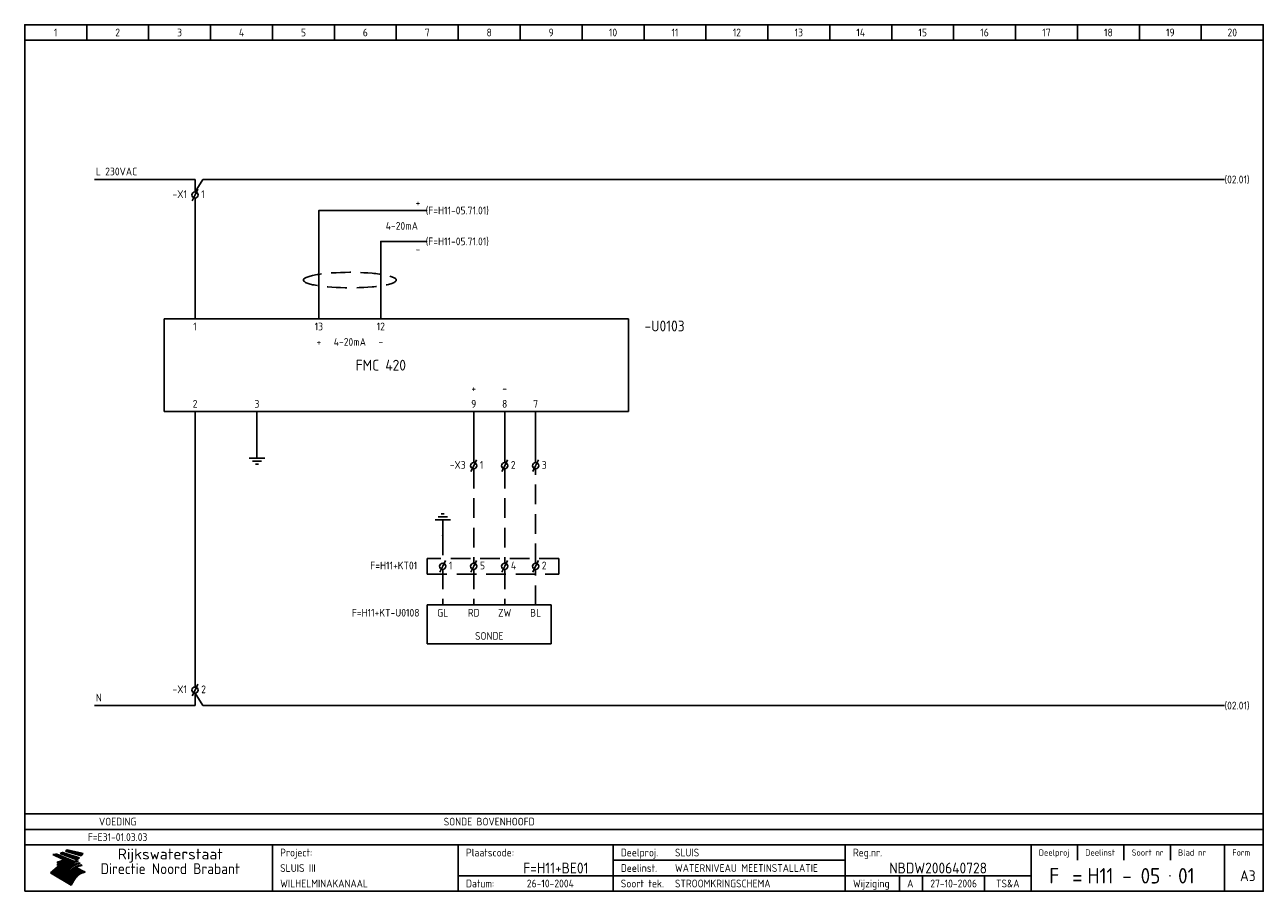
# Model space of a CAD drawing. Extents: x 10 to 410, y 10 to 290.
import ezdxf
from ezdxf.enums import TextEntityAlignment as Align

# ---------------------------------------------------------------- set-up
doc = ezdxf.new("R2010")
doc.units = 0
doc.header["$MEASUREMENT"] = 0
doc.linetypes.add('HIDDEN', pattern=[9.525, 6.35, -3.175])
doc.layers.get('0').update_dxf_attribs({"linetype": 'CONTINUOUS'})
for name, color, linetype in [('0-25', 7, 'CONTINUOUS'), ('0-35', 2, 'CONTINUOUS'), ('0-50', 3, 'CONTINUOUS'), ('B-25', 7, 'CONTINUOUS'), ('B-35', 2, 'CONTINUOUS'), ('S-25', 7, 'CONTINUOUS')]:
    doc.layers.add(name, color=color, linetype=linetype)
doc.styles.add('ISO', font='iso.shx')
doc.styles.get("Standard").update_dxf_attribs({"font": 'iso.shx'})

# ---------------------------------------------------------------- blocks, each defined once
blk = doc.blocks.new('0033')
at = {"layer": 'S-25'}
for p in [(-0.94, -1.88), (0.94, 1.88)]:
    blk.add_line(p, (0, 0), dxfattribs=at)
blk.add_circle((0, 0), 1, dxfattribs=at)
at = {"layer": 'B-25'}
blk.add_attdef('KT', text='', height=2.5, dxfattribs=at).set_placement((-2, -1), align=Align.RIGHT)
blk.add_attdef('KN1', (2, -1.01), '', height=2.5, dxfattribs=at)
blk = doc.blocks.new('KADERA3')
at = {"layer": '0-25'}
for p, q in [((30, 285), (30, 290)), ((50, 285), (50, 290)), ((70, 285), (70, 290)), ((90, 285), (90, 290)), ((110, 285), (110, 290)), ((130, 285), (130, 290)), ((150, 285), (150, 290)), ((170, 285), (170, 290)), ((190, 285), (190, 290)), ((210, 285), (210, 290)), ((230, 285), (230, 290)), ((250, 285), (250, 290)), ((270, 285), (270, 290)), ((290, 285), (290, 290)), ((310, 285), (310, 290)), ((330, 285), (330, 290)), ((350, 285), (350, 290)), ((370, 285), (370, 290)), ((390, 285), (390, 290)), ((10, 285), (410, 285)), ((410, 35), (10, 35)), ((410, 30), (10, 30)), ((350, 25), (350, 20)), ((365, 25), (365, 20)), ((380, 25), (380, 20)), ((200, 20), (275, 20)), ((150, 15), (335, 15)), ((292.5, 15), (292.5, 10)), ((300, 15), (300, 10)), ((320, 15), (320, 10))]:
    blk.add_line(p, q, dxfattribs=at)
at = {"layer": '0-25', "color": 7}
for p, q in [((19.1, 21.89), (25.12, 19)), ((19.1, 21.89), (25.12, 19)), ((19.17, 21.86), (20.7, 21.86)), ((19.29, 21.8), (20.83, 21.8)), ((19.4, 21.75), (20.96, 21.75)), ((19.52, 21.69), (21.09, 21.69)), ((19.64, 21.63), (21.22, 21.63)), ((19.74, 21.92), (20.56, 21.92)), ((19.75, 21.58), (21.36, 21.58)), ((19.87, 21.52), (21.49, 21.52)), ((19.99, 21.47), (21.62, 21.47)), ((20.11, 21.41), (21.75, 21.41)), ((20.22, 21.35), (21.88, 21.35)), ((20.25, 21.97), (20.43, 21.97)), ((20.34, 21.3), (22.02, 21.3)), ((20.38, 21.99), (26.02, 19.59)), ((20.38, 21.99), (26.02, 19.59)), ((20.46, 21.24), (22.15, 21.24)), ((20.57, 21.18), (22.28, 21.18)), ((20.69, 21.13), (22.41, 21.13)), ((20.81, 21.07), (22.55, 21.07)), ((20.92, 21.02), (22.68, 21.02)), ((21.04, 20.96), (22.81, 20.96)), ((21.16, 20.9), (22.94, 20.9)), ((21.27, 20.85), (23.07, 20.85)), ((21.39, 20.79), (23.21, 20.79)), ((21.47, 22.25), (26.83, 20.19)), ((21.47, 22.25), (26.83, 20.19)), ((21.49, 22.25), (23.07, 22.25)), ((21.51, 20.73), (23.34, 20.73)), ((21.6, 22.2), (23.25, 22.2)), ((21.63, 20.68), (23.47, 20.68)), ((21.65, 22.31), (22.89, 22.31)), ((21.74, 20.62), (23.6, 20.62)), ((21.75, 22.14), (23.42, 22.14)), ((21.8, 22.37), (22.71, 22.37)), ((21.86, 20.57), (23.73, 20.57)), ((21.9, 22.08), (23.6, 22.08)), ((21.94, 22.42), (22.53, 22.42)), ((21.98, 20.51), (23.87, 20.51)), ((22.04, 22.03), (23.78, 22.03)), ((22.06, 22.48), (22.36, 22.48)), ((22.09, 20.45), (24, 20.45)), ((22.18, 22.53), (27.65, 20.8)), ((22.18, 22.53), (27.65, 20.8)), ((22.19, 21.97), (23.96, 21.97)), ((22.21, 20.4), (24.13, 20.4)), ((22.33, 20.34), (24.26, 20.34)), ((22.34, 21.92), (24.13, 21.92)), ((22.37, 20), (23.08, 20)), ((22.44, 20.28), (24.4, 20.28)), ((22.48, 21.86), (24.31, 21.86)), ((22.49, 20.06), (23.04, 20.06)), ((22.56, 20.23), (24.53, 20.23)), ((22.61, 20.12), (22.93, 20.12)), ((22.63, 21.8), (24.49, 21.8)), ((22.68, 20.17), (24.66, 20.17)), ((22.71, 20.17), (22.82, 20.17)), ((23.11, 20.02), (22.77, 20.2)), ((23.11, 20.02), (22.77, 20.2)), ((22.78, 21.75), (24.67, 21.75)), ((22.79, 20.12), (24.79, 20.12)), ((22.91, 20.06), (24.92, 20.06)), ((22.92, 21.69), (24.85, 21.69)), ((23.03, 20), (25.06, 20)), ((23.07, 21.63), (25.02, 21.63)), ((23.14, 22.99), (28.22, 21.46)), ((23.14, 22.99), (28.22, 21.46)), ((23.15, 22.98), (25.33, 22.98)), ((23.22, 21.58), (25.2, 21.58)), ((23.23, 23.04), (25.09, 23.04)), ((23.32, 23.1), (24.84, 23.1)), ((23.34, 22.93), (25.57, 22.93)), ((23.36, 21.52), (25.38, 21.52)), ((23.4, 23.15), (24.6, 23.15)), ((23.49, 23.21), (24.36, 23.21)), ((23.51, 21.47), (25.56, 21.47)), ((23.52, 22.87), (25.81, 22.87)), ((23.57, 23.27), (24.12, 23.27)), ((23.64, 23.32), (23.87, 23.32)), ((23.66, 21.41), (25.74, 21.41)), ((23.7, 23.36), (28.82, 22.17)), ((23.7, 23.36), (28.82, 22.17)), ((23.71, 22.82), (26.06, 22.82)), ((23.8, 21.35), (25.91, 21.35)), ((23.9, 22.76), (26.3, 22.76)), ((23.95, 21.3), (26.09, 21.3)), ((24.09, 22.7), (26.54, 22.7)), ((24.09, 21.24), (26.27, 21.24)), ((24.24, 21.18), (26.45, 21.18)), ((24.27, 22.65), (26.78, 22.65)), ((24.39, 21.13), (26.62, 21.13)), ((24.46, 22.59), (27.03, 22.59)), ((24.53, 21.07), (26.8, 21.07)), ((24.65, 22.53), (27.27, 22.53)), ((24.68, 21.02), (26.98, 21.02)), ((24.83, 20.96), (27.16, 20.96)), ((24.84, 22.48), (27.51, 22.48)), ((24.97, 20.9), (27.34, 20.9)), ((25.02, 22.42), (27.75, 22.42)), ((25.12, 20.85), (27.51, 20.85)), ((25.21, 22.37), (28, 22.37)), ((25.27, 20.79), (27.63, 20.79)), ((25.4, 22.31), (28.24, 22.31)), ((25.41, 20.73), (27.57, 20.73)), ((25.56, 20.68), (27.51, 20.68)), ((25.58, 22.25), (28.48, 22.25)), ((25.71, 20.62), (27.44, 20.62)), ((25.77, 22.2), (28.72, 22.2)), ((25.85, 20.57), (27.37, 20.57)), ((25.96, 22.14), (28.79, 22.14)), ((26, 20.51), (27.29, 20.51)), ((26.15, 22.08), (28.75, 22.08)), ((26.15, 20.45), (27.22, 20.45)), ((26.29, 20.4), (27.14, 20.4)), ((26.33, 22.03), (28.71, 22.03)), ((26.44, 20.34), (27.06, 20.34)), ((26.52, 21.97), (28.66, 21.97)), ((26.59, 20.28), (26.97, 20.28)), ((26.71, 21.92), (28.62, 21.92)), ((26.73, 20.23), (26.89, 20.23)), ((26.9, 21.86), (28.57, 21.86)), ((27.08, 21.8), (28.52, 21.8)), ((27.27, 21.75), (28.48, 21.75)), ((27.46, 21.69), (28.43, 21.69)), ((27.65, 21.63), (28.38, 21.63)), ((27.83, 21.58), (28.33, 21.58)), ((28.02, 21.52), (28.28, 21.52)), ((28.21, 21.47), (28.22, 21.47)), ((20.58, 17.88), (18.3, 16)), ((20.58, 17.88), (18.3, 16)), ((24.94, 11.97), (18.3, 16)), ((24.94, 11.97), (18.3, 16)), ((18.31, 16.01), (20.96, 16.01)), ((18.38, 16.07), (21.46, 16.07)), ((18.45, 16.12), (21.88, 16.12)), ((18.52, 16.18), (22.15, 16.18)), ((18.59, 16.23), (22.38, 16.23)), ((18.65, 16.29), (22.58, 16.29)), ((18.72, 16.35), (22.75, 16.35)), ((18.79, 16.4), (22.91, 16.4)), ((18.86, 16.46), (20.6, 16.46)), ((18.93, 16.52), (20.6, 16.52)), ((18.99, 16.57), (20.6, 16.57)), ((19.06, 16.63), (20.6, 16.63)), ((19.13, 16.68), (20.6, 16.68)), ((19.2, 16.74), (20.6, 16.74)), ((19.27, 16.8), (20.6, 16.8)), ((19.33, 16.85), (21.07, 16.85)), ((19.4, 16.91), (21.55, 16.91)), ((19.47, 16.97), (21.88, 16.97)), ((19.54, 17.02), (22.13, 17.02)), ((19.61, 17.08), (22.34, 17.08)), ((19.67, 17.13), (20.6, 17.13)), ((19.74, 17.19), (20.6, 17.19)), ((19.81, 17.25), (20.6, 17.25)), ((19.88, 17.3), (20.6, 17.3)), ((19.95, 17.36), (20.6, 17.36)), ((20.01, 17.42), (20.6, 17.42)), ((20.08, 17.47), (20.93, 17.47)), ((20.15, 17.53), (21.26, 17.53)), ((20.22, 17.58), (21.51, 17.58)), ((20.29, 17.64), (21.72, 17.64)), ((20.35, 17.7), (21.9, 17.7)), ((20.42, 17.75), (22.07, 17.75)), ((20.49, 17.81), (22.22, 17.81)), ((20.56, 17.87), (22.36, 17.87)), ((20.6, 19.11), (20.58, 19.51)), ((20.6, 19.11), (20.58, 19.51)), ((20.58, 19.5), (22.09, 19.5)), ((20.58, 19.44), (21.95, 19.44)), ((20.59, 19.38), (21.79, 19.38)), ((20.59, 19.33), (21.62, 19.33)), ((20.59, 19.27), (21.42, 19.27)), ((20.6, 19.22), (21.2, 19.22)), ((20.6, 19.16), (20.93, 19.16)), ((20.6, 19.11), (20.69, 19.12)), ((20.6, 19.11), (20.69, 19.12)), ((20.6, 18.79), (20.77, 18.81)), ((20.6, 18.79), (20.77, 18.81)), ((20.6, 18.29), (20.6, 18.79)), ((20.6, 18.29), (20.6, 18.79)), ((20.6, 18.77), (22.46, 18.77)), ((20.6, 18.71), (22.33, 18.71)), ((20.6, 18.65), (22.19, 18.65)), ((20.6, 18.6), (22.04, 18.6)), ((20.6, 18.54), (21.87, 18.54)), ((20.6, 18.48), (21.68, 18.48)), ((20.6, 18.43), (21.46, 18.43)), ((20.6, 18.37), (21.21, 18.37)), ((20.6, 18.32), (20.87, 18.32)), ((20.6, 18.29), (20.88, 18.32)), ((20.6, 18.29), (20.88, 18.32)), ((20.6, 17.88), (20.86, 17.91)), ((20.6, 17.88), (20.86, 17.91)), ((20.6, 17.43), (20.97, 17.48)), ((20.6, 17.43), (20.97, 17.48)), ((20.6, 17.43), (20.6, 17.09)), ((20.6, 17.43), (20.6, 17.09)), ((20.6, 17.09), (21.26, 17.16)), ((20.6, 17.09), (21.26, 17.16)), ((20.6, 16.8), (21.37, 16.89)), ((20.6, 16.8), (21.37, 16.89)), ((20.6, 16.8), (20.6, 16.45)), ((20.6, 16.8), (20.6, 16.45)), ((20.6, 16.45), (21.56, 16.56)), ((20.6, 16.45), (21.56, 16.56)), ((20.6, 15.97), (21.67, 16.09)), ((20.6, 15.97), (21.67, 16.09)), ((20.7, 16.46), (23.06, 16.46)), ((20.9, 19.55), (22.23, 19.55)), ((20.9, 18.82), (22.59, 18.82)), ((20.98, 17.92), (22.5, 17.92)), ((21.02, 17.13), (22.53, 17.13)), ((21.19, 19.61), (22.35, 19.61)), ((21.2, 16.52), (23.2, 16.52)), ((21.32, 18.88), (22.71, 18.88)), ((21.32, 17.98), (22.62, 17.98)), ((21.42, 19.67), (22.47, 19.67)), ((21.47, 17.19), (22.7, 17.19)), ((21.59, 18.03), (22.74, 18.03)), ((21.61, 18.93), (22.82, 18.93)), ((21.62, 19.72), (22.59, 19.72)), ((21.72, 16.57), (23.32, 16.57)), ((21.77, 17.25), (22.85, 17.25)), ((21.8, 19.78), (22.69, 19.78)), ((21.8, 18.09), (22.85, 18.09)), ((21.84, 18.99), (22.92, 18.99)), ((21.96, 19.83), (22.79, 19.83)), ((21.99, 18.15), (22.95, 18.15)), ((22.01, 17.3), (22.99, 17.3)), ((22.03, 19.05), (23.03, 19.05)), ((22.1, 16.63), (23.44, 16.63)), ((22.11, 19.89), (22.89, 19.89)), ((22.16, 18.2), (23.05, 18.2)), ((22.21, 19.1), (23.12, 19.1)), ((22.21, 17.36), (23.12, 17.36)), ((22.24, 19.95), (22.99, 19.95)), ((22.31, 18.26), (23.15, 18.26)), ((22.36, 19.16), (23.22, 19.16)), ((22.38, 16.68), (23.56, 16.68)), ((22.39, 17.42), (23.24, 17.42)), ((22.45, 18.32), (23.24, 18.32)), ((22.51, 19.22), (23.3, 19.22)), ((22.56, 17.47), (23.36, 17.47)), ((22.59, 18.37), (23.33, 18.37)), ((22.6, 16.74), (23.66, 16.74)), ((22.64, 19.27), (23.39, 19.27)), ((22.71, 18.43), (23.42, 18.43)), ((22.71, 17.53), (23.47, 17.53)), ((22.77, 19.33), (23.47, 19.33)), ((22.79, 16.8), (23.77, 16.8)), ((22.83, 18.48), (23.5, 18.48)), ((22.84, 17.58), (23.57, 17.58)), ((22.89, 19.38), (23.55, 19.38)), ((22.94, 18.54), (23.58, 18.54)), ((22.96, 16.85), (23.86, 16.85)), ((22.97, 17.64), (23.67, 17.64)), ((23, 19.44), (23.63, 19.44)), ((23.04, 18.6), (23.66, 18.6)), ((23.1, 19.5), (23.72, 19.5)), ((23.1, 17.7), (23.77, 17.7)), ((23.12, 16.91), (23.96, 16.91)), ((23.14, 18.65), (23.74, 18.65)), ((23.15, 19.95), (25.19, 19.95)), ((23.21, 19.55), (23.8, 19.55)), ((23.21, 17.75), (23.86, 17.75)), ((23.21, 16.01), (28.9, 16.01)), ((23.24, 18.71), (23.82, 18.71)), ((23.26, 19.89), (25.32, 19.89)), ((23.26, 16.97), (24.05, 16.97)), ((23.3, 19.61), (23.88, 19.61)), ((23.32, 17.81), (23.95, 17.81)), ((23.33, 18.77), (23.91, 18.77)), ((23.37, 16.07), (29.08, 16.07)), ((23.38, 19.83), (25.45, 19.83)), ((23.39, 19.67), (23.81, 19.67)), ((23.39, 17.02), (24.14, 17.02)), ((23.42, 18.82), (23.99, 18.82)), ((23.42, 17.87), (24.03, 17.87)), ((23.45, 19.7), (23.58, 19.79)), ((23.45, 19.7), (23.58, 19.79)), ((23.48, 19.72), (23.7, 19.72)), ((23.5, 19.78), (25.58, 19.78)), ((23.51, 18.88), (24.07, 18.88)), ((23.51, 16.12), (29.27, 16.12)), ((23.52, 17.92), (24.11, 17.92)), ((23.52, 17.08), (24.22, 17.08)), ((23.54, 18.9), (24.3, 19.42)), ((23.54, 18.9), (24.3, 19.42)), ((23.56, 19.78), (23.59, 19.78)), ((23.56, 19.39), (23.9, 19.62)), ((23.56, 19.39), (23.9, 19.62)), ((23.58, 19.79), (23.9, 19.62)), ((23.58, 19.79), (23.9, 19.62)), ((23.59, 18.93), (24.15, 18.93)), ((23.61, 19.72), (25.72, 19.72)), ((23.62, 17.98), (24.2, 17.98)), ((23.63, 17.13), (24.3, 17.13)), ((23.65, 18.59), (24.62, 19.25)), ((23.65, 18.59), (24.62, 19.25)), ((29.41, 16.17), (23.65, 16.17)), ((23.67, 18.99), (24.23, 18.99)), ((23.71, 18.03), (24.28, 18.03)), ((23.73, 19.67), (25.85, 19.67)), ((23.75, 19.05), (24.32, 19.05)), ((23.75, 17.19), (24.38, 17.19)), ((23.77, 16.23), (29.47, 16.23)), ((23.79, 18.09), (24.36, 18.09)), ((23.83, 19.1), (24.4, 19.1)), ((23.85, 19.61), (25.98, 19.61)), ((23.85, 17.25), (24.46, 17.25)), ((23.88, 18.15), (24.44, 18.15)), ((23.89, 16.29), (29.36, 16.29)), ((23.92, 19.16), (24.48, 19.16)), ((23.94, 18.19), (25.23, 19.07)), ((23.94, 18.19), (25.23, 19.07)), ((23.95, 17.3), (24.55, 17.3)), ((23.96, 19.55), (25.96, 19.55)), ((23.96, 18.2), (24.53, 18.2)), ((24, 19.22), (24.56, 19.22)), ((24, 16.35), (29.24, 16.35)), ((24.04, 18.26), (24.61, 18.26)), ((24.05, 17.36), (24.63, 17.36)), ((24.06, 17.88), (25.34, 18.76)), ((24.06, 17.88), (25.34, 18.76)), ((24.08, 19.5), (25.88, 19.5)), ((24.08, 19.27), (24.58, 19.27)), ((24.11, 16.4), (29.13, 16.4)), ((24.13, 18.32), (24.69, 18.32)), ((24.14, 17.42), (24.71, 17.42)), ((24.16, 19.33), (24.47, 19.33)), ((24.2, 19.44), (25.79, 19.44)), ((24.21, 18.37), (24.77, 18.37)), ((24.21, 16.46), (29.02, 16.46)), ((24.23, 17.47), (24.79, 17.47)), ((24.24, 17.48), (25.52, 18.36)), ((24.24, 17.48), (25.52, 18.36)), ((24.25, 19.38), (24.36, 19.38)), ((24.29, 18.43), (24.85, 18.43)), ((24.3, 19.42), (24.62, 19.25)), ((24.3, 19.42), (24.62, 19.25)), ((24.31, 19.38), (25.71, 19.38)), ((24.31, 17.53), (24.87, 17.53)), ((24.31, 16.52), (28.91, 16.52)), ((24.35, 17.17), (25.64, 18.05)), ((24.35, 17.17), (25.64, 18.05)), ((24.37, 18.48), (24.94, 18.48)), ((24.39, 17.58), (24.96, 17.58)), ((24.4, 16.57), (28.79, 16.57)), ((24.43, 19.33), (25.62, 19.33)), ((24.45, 18.54), (25.02, 18.54)), ((24.47, 17.64), (25.04, 17.64)), ((24.49, 16.63), (28.68, 16.63)), ((24.54, 18.6), (25.1, 18.6)), ((24.55, 19.27), (25.54, 19.27)), ((24.56, 17.7), (25.12, 17.7)), ((24.57, 16.68), (28.57, 16.68)), ((24.62, 18.65), (25.18, 18.65)), ((24.63, 16.72), (25.91, 17.6)), ((24.63, 16.72), (25.91, 17.6)), ((24.64, 17.75), (25.2, 17.75)), ((24.66, 16.74), (28.45, 16.74)), ((24.67, 19.22), (25.45, 19.22)), ((24.7, 18.71), (25.27, 18.71)), ((24.72, 17.81), (25.29, 17.81)), ((24.74, 16.8), (28.34, 16.8)), ((24.78, 19.16), (25.37, 19.16)), ((24.78, 18.77), (25.34, 18.77)), ((24.8, 17.87), (25.37, 17.87)), ((24.82, 16.85), (28.23, 16.85)), ((24.87, 18.82), (25.4, 18.82)), ((24.89, 17.92), (25.45, 17.92)), ((24.9, 19.1), (25.28, 19.1)), ((24.9, 16.91), (28.11, 16.91)), ((24.95, 18.88), (25.45, 18.88)), ((24.97, 17.98), (25.53, 17.98)), ((24.99, 16.97), (28, 16.97)), ((25.02, 19.05), (25.2, 19.05)), ((25.03, 18.93), (25.51, 18.93)), ((25.05, 18.03), (25.61, 18.03)), ((25.07, 17.02), (27.89, 17.02)), ((25.11, 18.99), (25.57, 18.99)), ((26.02, 19.59), (25.12, 19)), ((26.02, 19.59), (25.12, 19)), ((25.13, 18.09), (25.68, 18.09)), ((25.15, 17.08), (27.77, 17.08)), ((25.19, 19.05), (25.63, 19.05)), ((25.21, 18.15), (25.75, 18.15)), ((25.23, 17.13), (27.66, 17.13)), ((25.26, 19.1), (25.7, 19.1)), ((25.3, 18.2), (25.82, 18.2)), ((25.31, 17.19), (27.55, 17.19)), ((25.33, 19.16), (25.77, 19.16)), ((25.38, 18.26), (25.89, 18.26)), ((25.39, 19.22), (25.85, 19.22)), ((25.4, 17.25), (27.43, 17.25)), ((25.46, 18.32), (25.97, 18.32)), ((25.47, 19.27), (25.93, 19.27)), ((25.48, 17.3), (27.32, 17.3)), ((25.54, 19.33), (26.03, 19.33)), ((25.54, 18.37), (26.06, 18.37)), ((25.56, 17.36), (27.21, 17.36)), ((25.62, 18.43), (26.14, 18.43)), ((25.63, 19.38), (26.13, 19.38)), ((25.64, 17.42), (27.1, 17.42)), ((25.7, 18.48), (26.24, 18.48)), ((25.72, 19.44), (26.24, 19.44)), ((25.73, 17.47), (26.98, 17.47)), ((25.79, 18.54), (26.34, 18.54)), ((25.81, 17.53), (26.87, 17.53)), ((25.82, 19.5), (26.36, 19.5)), ((25.89, 18.6), (26.46, 18.6)), ((25.89, 17.58), (26.76, 17.58)), ((25.93, 19.55), (26.53, 19.55)), ((25.96, 17.64), (26.64, 17.64)), ((25.99, 18.65), (26.58, 18.65)), ((26.04, 17.7), (26.59, 17.7)), ((26.06, 19.61), (26.85, 19.61)), ((26.1, 18.71), (26.72, 18.71)), ((26.12, 17.75), (26.67, 17.75)), ((26.2, 17.81), (26.76, 17.81)), ((26.21, 19.67), (27.23, 19.67)), ((26.23, 18.77), (26.89, 18.77)), ((26.29, 17.87), (26.86, 17.87)), ((26.37, 18.82), (27.09, 18.82)), ((26.39, 17.92), (26.97, 17.92)), ((26.44, 19.72), (27.18, 19.72)), ((26.49, 17.98), (27.09, 17.98)), ((26.53, 18.88), (27.34, 18.88)), ((26.56, 17.68), (29.54, 16.2)), ((26.56, 17.68), (29.54, 16.2)), ((26.6, 18.03), (27.22, 18.03)), ((26.72, 18.09), (27.38, 18.09)), ((26.73, 18.93), (27.66, 18.93)), ((26.85, 18.15), (27.56, 18.15)), ((26.99, 18.99), (27.9, 18.99)), ((27, 18.2), (27.8, 18.2)), ((27.13, 19.78), (27.25, 19.64)), ((27.13, 19.78), (27.25, 19.64)), ((27.18, 18.26), (28.13, 18.26)), ((27.26, 19.05), (27.84, 19.05)), ((27.39, 18.32), (28.47, 18.32)), ((27.7, 18.37), (28.49, 18.37)), ((27.78, 19.1), (27.93, 18.96)), ((27.78, 19.1), (27.93, 18.96)), ((28, 18.43), (28.44, 18.43)), ((28.29, 15.83), (29.54, 16.2)), ((28.29, 15.83), (29.54, 16.2)), ((28.39, 18.48), (28.54, 18.32)), ((28.39, 18.48), (28.54, 18.32)), ((29.54, 16.2), (29.45, 16.17)), ((29.54, 16.2), (29.45, 16.17)), ((29.46, 16.18), (29.47, 16.18)), ((18.38, 15.95), (20.6, 15.95)), ((18.47, 15.9), (20.6, 15.9)), ((18.57, 15.84), (20.6, 15.84)), ((18.66, 15.78), (20.6, 15.78)), ((18.75, 15.73), (20.6, 15.73)), ((18.85, 15.67), (20.6, 15.67)), ((18.94, 15.62), (20.6, 15.62)), ((19.03, 15.56), (27.83, 15.56)), ((19.12, 15.5), (27.75, 15.5)), ((19.22, 15.45), (27.66, 15.45)), ((19.31, 15.39), (27.58, 15.39)), ((19.4, 15.33), (27.5, 15.33)), ((19.49, 15.28), (27.43, 15.28)), ((19.59, 15.22), (27.36, 15.22)), ((19.68, 15.17), (27.29, 15.17)), ((19.77, 15.11), (27.22, 15.11)), ((19.86, 15.05), (27.15, 15.05)), ((19.96, 15), (27.09, 15)), ((20.05, 14.94), (27.02, 14.94)), ((20.14, 14.88), (26.96, 14.88)), ((20.24, 14.83), (26.9, 14.83)), ((20.33, 14.77), (26.84, 14.77)), ((20.42, 14.72), (26.79, 14.72)), ((20.51, 14.66), (26.73, 14.66)), ((20.6, 15.97), (20.6, 15.58)), ((20.6, 15.97), (20.6, 15.58)), ((20.6, 15.58), (21.95, 15.73)), ((20.6, 15.58), (21.95, 15.73)), ((20.61, 14.6), (26.68, 14.6)), ((20.7, 14.55), (26.62, 14.55)), ((20.79, 14.49), (26.57, 14.49)), ((20.88, 14.43), (26.52, 14.43)), ((20.94, 15.62), (27.92, 15.62)), ((20.98, 14.38), (26.47, 14.38)), ((21.07, 14.32), (26.42, 14.32)), ((21.16, 14.27), (26.38, 14.27)), ((21.25, 14.21), (26.33, 14.21)), ((21.35, 14.15), (26.29, 14.15)), ((21.44, 14.1), (26.24, 14.1)), ((21.45, 15.67), (28.01, 15.67)), ((21.53, 14.04), (26.2, 14.04)), ((21.63, 13.98), (26.16, 13.98)), ((21.72, 13.93), (26.12, 13.93)), ((21.81, 13.87), (26.08, 13.87)), ((21.9, 13.82), (26.04, 13.82)), ((21.96, 15.73), (28.11, 15.73)), ((22, 13.76), (26, 13.76)), ((22.09, 13.7), (25.96, 13.7)), ((22.18, 13.65), (25.93, 13.65)), ((22.27, 13.59), (25.89, 13.59)), ((22.34, 15.78), (28.21, 15.78)), ((22.37, 13.53), (25.86, 13.53)), ((22.46, 13.48), (25.82, 13.48)), ((22.55, 13.42), (25.79, 13.42)), ((22.62, 15.84), (28.33, 15.84)), ((22.65, 13.37), (25.76, 13.37)), ((22.74, 13.31), (25.73, 13.31)), ((22.83, 13.25), (25.69, 13.25)), ((22.84, 15.9), (28.52, 15.9)), ((22.92, 13.2), (25.66, 13.2)), ((23.02, 13.14), (25.63, 13.14)), ((23.04, 15.95), (28.71, 15.95)), ((23.11, 13.08), (25.59, 13.08)), ((23.2, 13.03), (25.56, 13.03)), ((23.29, 12.97), (25.53, 12.97)), ((23.39, 12.92), (25.5, 12.92)), ((23.48, 12.86), (25.46, 12.86)), ((23.57, 12.8), (25.43, 12.8)), ((23.66, 12.75), (25.4, 12.75)), ((23.76, 12.69), (25.36, 12.69)), ((23.85, 12.63), (25.33, 12.63)), ((23.94, 12.58), (25.3, 12.58)), ((24.04, 12.52), (25.26, 12.52)), ((24.13, 12.47), (25.23, 12.47)), ((24.22, 12.41), (25.2, 12.41)), ((24.31, 12.35), (25.17, 12.35)), ((24.41, 12.3), (25.13, 12.3)), ((24.5, 12.24), (25.1, 12.24)), ((24.59, 12.18), (25.07, 12.18)), ((24.68, 12.13), (25.03, 12.13)), ((24.78, 12.07), (25, 12.07)), ((24.87, 12.02), (24.97, 12.02)), ((24.94, 11.97), (25.81, 13.45)), ((24.94, 11.97), (25.81, 13.45))]:
    blk.add_line(p, q, dxfattribs=at)
for centre, radius, start, end in [((19.15, 29.7), 7.8, 269.6055, 279.0886), ((19.15, 29.7), 7.8, 269.6055, 279.0886), ((19.93, 25.38), 5.91, 276.3402, 298.7463), ((19.93, 25.38), 5.91, 276.3402, 298.7463), ((19.84, 25.09), 6.03, 278.129, 302.868), ((19.84, 25.09), 6.03, 278.129, 302.868), ((19.84, 27.26), 5.27, 288.0217, 296.3084), ((19.84, 27.26), 5.27, 288.0217, 296.3084), ((20.49, 27.56), 5.28, 300.0654, 307.393), ((20.49, 27.56), 5.28, 300.0654, 307.393), ((24.11, 24.7), 5.26, 301.1147, 312.2814), ((24.11, 24.7), 5.26, 301.1147, 312.2814), ((21.95, 27.32), 8.59, 316.9248, 323.1399), ((21.95, 27.32), 8.59, 316.9248, 323.1399), ((20.21, 23.78), 5.91, 273.6149, 304.3803), ((20.21, 23.78), 5.91, 273.6149, 304.3803), ((20.35, 24.56), 5.76, 274.164, 302.5474), ((20.35, 24.56), 5.76, 274.164, 302.5474), ((20.05, 24.28), 6.02, 277.9472, 305.7139), ((20.05, 24.28), 6.02, 277.9472, 305.7139), ((20.04, 23.49), 6.09, 278.8115, 306.4242), ((20.04, 23.49), 6.09, 278.8115, 306.4242), ((20.53, 23.07), 5.96, 277.0519, 304.973), ((20.53, 23.07), 5.96, 277.0519, 304.973), ((20.72, 22.76), 5.91, 276.3402, 304.3803), ((20.72, 22.76), 5.91, 276.3402, 304.3803), ((21.06, 22.34), 5.81, 274.9043, 303.1745), ((21.06, 22.34), 5.81, 274.9043, 303.1745), ((20.82, 22.06), 6.04, 278.1111, 305.8489), ((20.82, 22.06), 6.04, 278.1111, 305.8489), ((21.3, 21.6), 5.91, 276.3402, 304.3803), ((21.3, 21.6), 5.91, 276.3402, 304.3803), ((27.05, 17.17), 2.63, 107.4286, 133.7799), ((27.05, 17.17), 2.63, 107.4286, 133.7799), ((27.45, 16.91), 2.81, 110.4143, 138.7411), ((27.45, 16.91), 2.81, 110.4143, 138.7411), ((27.57, 15.64), 3.4, 98.1566, 126.9045), ((27.57, 15.64), 3.4, 98.1566, 126.9045), ((27.91, 15.54), 3.39, 100.5835, 132.088), ((27.91, 15.54), 3.39, 100.5835, 132.088), ((28.21, 14.74), 3.67, 95.7581, 128.7216), ((28.21, 14.74), 3.67, 95.7581, 128.7216), ((27.01, 16.84), 2.93, 87.7348, 104.8316), ((27.01, 16.84), 2.93, 87.7348, 104.8316), ((27.37, 15.71), 3.93, 91.7838, 103.2817), ((27.37, 15.71), 3.93, 91.7838, 103.2817), ((28.4, 15.05), 3.21, 96.3886, 125.0052), ((28.4, 15.05), 3.21, 96.3886, 125.0052), ((27.82, 16.31), 2.8, 90.634, 105.1984), ((27.82, 16.31), 2.8, 90.634, 105.1984), ((28.19, 15.04), 3.93, 93.8342, 103.2817), ((28.19, 15.04), 3.93, 93.8342, 103.2817), ((28.58, 15.69), 2.8, 93.8141, 105.1984), ((28.58, 15.69), 2.8, 93.8141, 105.1984), ((28.95, 14.41), 3.93, 96.0135, 103.2817), ((28.95, 14.41), 3.93, 96.0135, 103.2817), ((31.24, 10.26), 6.3, 117.9568, 149.6251), ((31.24, 10.26), 6.3, 117.9568, 149.6251)]:
    blk.add_arc(centre, radius, start, end, dxfattribs=at)
at = {"layer": '0-35'}
for p, q in [((90, 25), (90, 10)), ((150, 25), (150, 10)), ((200, 25), (200, 10)), ((275, 25), (275, 10)), ((335, 25), (335, 10)), ((397.5, 25), (397.5, 10))]:
    blk.add_line(p, q, dxfattribs=at)
at = {"layer": '0-50'}
for p, q in [((10, 25), (410, 25)), ((348.75, 15), (351.25, 15)), ((348.75, 13.5), (351.25, 13.5))]:
    blk.add_line(p, q, dxfattribs=at)
blk.add_lwpolyline([(10, 10), (410, 10), (410, 290), (10, 290)], close=True, dxfattribs=at)
at = {"layer": '0-50', "const_width": 0.25}
blk.add_lwpolyline([(379.75, 15, 1), (380, 15, 1)], format="xyb", close=True, dxfattribs=at)
at = {"layer": '0-25', "style": 'ISO'}
for s, height, p in [('Project:', 2.5, (92.5, 22.5)), ('Plaatscode:', 2.5, (152.5, 22.5)), ('Deelproj.', 2.5, (202.5, 22.5)), ('Reg.nr.', 2.5, (277.5, 22.5)), ('Deelproj', 2, (337.5, 22.5)), ('Deelinst', 2, (352.5, 22.5)), ('Soort nr', 2, (367.5, 22.5)), ('Blad nr', 2, (382.5, 22.5)), ('Form', 2, (400, 22.5)), ('Deelinst.', 2.5, (202.5, 17.5)), ('Datum:', 2.5, (152.5, 12.5)), ('Soort tek.', 2.5, (202.5, 12.5)), ('Wijziging', 2.5, (277.5, 12.5))]:
    blk.add_text(s, height=height, dxfattribs=at).set_placement(p, align=Align.MIDDLE_LEFT)
for tag, p in [('STR1', (20, 287.5)), ('STR2', (40, 287.5)), ('STR3', (60, 287.5)), ('STR4', (80, 287.5)), ('STR5', (100, 287.5)), ('STR6', (120, 287.5)), ('STR7', (140, 287.5)), ('STR8', (160, 287.5)), ('STR9', (180, 287.5)), ('STR10', (200, 287.5)), ('STR11', (220, 287.5)), ('STR12', (240, 287.5)), ('STR13', (260, 287.5)), ('STR14', (280, 287.5)), ('STR15', (300, 287.5)), ('STR16', (320, 287.5)), ('STR17', (340, 287.5)), ('STR18', (360, 287.5)), ('STR19', (380, 287.5)), ('STR20', (400, 287.5)), ('W', (180, 12.5)), ('Z', (310, 12.5)), ('Y', (327.5, 12.5))]:
    blk.add_attdef(tag, text='', height=2.5, dxfattribs=at).set_placement(p, align=Align.MIDDLE)
for tag, p in [('N', (220, 22.5)), ('B', (92.5, 17.5)), ('P', (220, 17.5)), ('C', (92.5, 12.5)), ('U', (220, 12.5)), ('REV', (295, 12.5))]:
    blk.add_attdef(tag, text='', height=2.5, dxfattribs=at).set_placement(p, align=Align.MIDDLE_LEFT)
at = {"layer": '0-35', "style": 'ISO', "width": 1.00614}
blk.add_text('Rijkswaterstaat', height=3.5, dxfattribs=at).set_placement((40, 20.28), (74, 20.28), align=Align.FIT)
at = {"layer": '0-35', "color": 2, "style": 'ISO', "width": 0.948867}
blk.add_text('Directie Noord Brabant', height=3.5, dxfattribs=at).set_placement((34.5, 15.53), (79.5, 15.53), align=Align.FIT)
at = {"layer": '0-35', "style": 'ISO'}
for tag, p in [('X', (178.5, 17.5)), ('FORM', (402.5, 15))]:
    blk.add_attdef(tag, text='', height=3.5, dxfattribs=at).set_placement(p, align=Align.MIDDLE_LEFT)
blk.add_attdef('RNR', text='', height=3.5, dxfattribs=at).set_placement((305, 17.5), align=Align.MIDDLE)
at = {"layer": '0-50', "style": 'ISO'}
for tag, p in [('M', (342.5, 15)), ('O', (365, 15))]:
    blk.add_attdef(tag, text='', height=5, dxfattribs=at).set_placement(p, align=Align.MIDDLE)
blk.add_attdef('Q', text='', height=5, dxfattribs=at).set_placement((382.5, 15), align=Align.MIDDLE_LEFT)

msp = doc.modelspace()

# ---------------------------------------------------------------- linework, layer by layer
for p, q in [((65, 236), (67.5, 240)), ((65, 74), (67.5, 70))]:
    msp.add_line(p, q)
at = {"layer": 'B-25', "linetype": 'HIDDEN'}
msp.add_ellipse((115, 207.5), major_axis=(-15, 0), ratio=0.166667, dxfattribs=at)
at = {"layer": 'S-25'}
for p, q in [((32.5, 240), (65, 240)), ((65, 240), (65, 236)), ((67.5, 240), (397.5, 240)), ((65, 234), (65, 195)), ((55, 195), (205, 195)), ((55, 165), (55, 195)), ((205, 195), (205, 165)), ((205, 165), (55, 165)), ((65, 165), (65, 76)), ((155, 165), (155, 148.5)), ((165, 165), (165, 148.5)), ((175, 148.5), (175, 165)), ((140, 102.5), (180, 102.5)), ((140, 90), (140, 102.5)), ((180, 102.5), (180, 90)), ((180, 90), (140, 90)), ((65, 74), (65, 70)), ((32.5, 70), (65, 70)), ((67.5, 70), (397.5, 70))]:
    msp.add_line(p, q, dxfattribs=at)
at = {"layer": 'S-25', "color": 0}
for p, q in [((85, 155), (85, 150)), ((82.5, 150), (87.5, 150)), ((83.5, 149), (86.5, 149)), ((84.5, 148), (85.5, 148)), ((145.5, 132), (144.5, 132)), ((147.5, 130), (142.5, 130)), ((146.5, 131), (143.5, 131)), ((145, 125), (145, 130))]:
    msp.add_line(p, q, dxfattribs=at)
at = {"layer": 'S-25', "linetype": 'HIDDEN'}
for p, q in [((155, 146.5), (155, 116)), ((165, 146.5), (165, 116)), ((175, 116), (175, 146.5)), ((145, 114), (145, 102.5)), ((155, 114), (155, 102.5)), ((165, 114), (165, 102.5)), ((175, 102.5), (175, 114))]:
    msp.add_line(p, q, dxfattribs=at)
at = {"layer": 'S-25'}
for points in [[(105, 195), (105, 230), (140, 230)], [(125, 195), (125, 220), (140, 220)], [(85, 165), (85, 155)]]:
    msp.add_lwpolyline(points, dxfattribs=at)
at = {"layer": 'S-25', "linetype": 'HIDDEN'}
msp.add_lwpolyline([(145, 125), (145, 116)], dxfattribs=at)
msp.add_lwpolyline([(140, 112.5), (182.5, 112.5), (182.5, 117.5), (140, 117.5)], close=True, dxfattribs=at)
at = {"layer": 'S-25'}
msp.add_point((145, 125), dxfattribs=at)
msp.add_point((145, 125), dxfattribs=at)

# ---------------------------------------------------------------- block references
ref = msp.add_blockref('KADERA3', (0, 0), dxfattribs=at)
ref.add_attrib('B', 'SLUIS III', dxfattribs={"layer": '0-25', "height": 2.5, "style": 'ISO'}).set_placement((92.5, 17.5), align=Align.MIDDLE_LEFT)
ref.add_attrib('C', 'WILHELMINAKANAAL', dxfattribs={"layer": '0-25', "height": 2.5, "style": 'ISO'}).set_placement((92.5, 12.5), align=Align.MIDDLE_LEFT)
ref.add_attrib('N', 'SLUIS', dxfattribs={"layer": '0-25', "height": 2.5, "style": 'ISO'}).set_placement((220, 22.5), align=Align.MIDDLE_LEFT)
ref.add_attrib('P', 'WATERNIVEAU MEETINSTALLATIE', dxfattribs={"layer": '0-25', "height": 2.5, "style": 'ISO'}).set_placement((220, 17.5), align=Align.MIDDLE_LEFT)
ref.add_attrib('U', 'STROOMKRINGSCHEMA', dxfattribs={"layer": '0-25', "height": 2.5, "style": 'ISO'}).set_placement((220, 12.5), align=Align.MIDDLE_LEFT)
ref.add_attrib('M', 'F', dxfattribs={"layer": '0-50', "height": 5, "style": 'ISO'}).set_placement((342.5, 15), align=Align.MIDDLE)
ref.add_attrib('O', 'H11 - 05', dxfattribs={"layer": '0-50', "height": 5, "style": 'ISO'}).set_placement((365, 15), align=Align.MIDDLE)
ref.add_attrib('Q', '01', dxfattribs={"layer": '0-50', "height": 5, "style": 'ISO'}).set_placement((382.5, 15), align=Align.MIDDLE_LEFT)
ref.add_attrib('X', 'F=H11+BE01', dxfattribs={"layer": '0-35', "height": 3.5, "style": 'ISO'}).set_placement((171, 17.5), align=Align.MIDDLE_LEFT)
ref.add_attrib('RNR', 'NBDW200640728', dxfattribs={"layer": '0-35', "height": 3.5, "style": 'ISO'}).set_placement((305, 17.5), align=Align.MIDDLE)
ref.add_attrib('W', '26-10-2004', dxfattribs={"layer": '0-25', "height": 2.5, "style": 'ISO'}).set_placement((179.75, 12.5), align=Align.MIDDLE)
ref.add_attrib('FORM', 'A3', dxfattribs={"layer": '0-35', "height": 3.5, "style": 'ISO'}).set_placement((402.5, 15), align=Align.MIDDLE_LEFT)
ref.add_attrib('REV', 'A', dxfattribs={"layer": '0-25', "height": 2.5, "style": 'ISO'}).set_placement((295, 12.5), align=Align.MIDDLE_LEFT)
ref.add_attrib('Z', '27-10-2006', dxfattribs={"layer": '0-25', "height": 2.5, "style": 'ISO'}).set_placement((310, 12.5), align=Align.MIDDLE)
ref.add_attrib('Y', 'TS&A', dxfattribs={"layer": '0-25', "height": 2.5, "style": 'ISO'}).set_placement((327.5, 12.5), align=Align.MIDDLE)
ref.add_attrib('STR1', '1', dxfattribs={"layer": '0-25', "height": 2.5, "style": 'ISO'}).set_placement((20, 287.5), align=Align.MIDDLE)
ref.add_attrib('STR2', '2', dxfattribs={"layer": '0-25', "height": 2.5, "style": 'ISO'}).set_placement((40, 287.5), align=Align.MIDDLE)
ref.add_attrib('STR3', '3', dxfattribs={"layer": '0-25', "height": 2.5, "style": 'ISO'}).set_placement((60, 287.5), align=Align.MIDDLE)
ref.add_attrib('STR4', '4', dxfattribs={"layer": '0-25', "height": 2.5, "style": 'ISO'}).set_placement((80, 287.5), align=Align.MIDDLE)
ref.add_attrib('STR5', '5', dxfattribs={"layer": '0-25', "height": 2.5, "style": 'ISO'}).set_placement((100, 287.5), align=Align.MIDDLE)
ref.add_attrib('STR6', '6', dxfattribs={"layer": '0-25', "height": 2.5, "style": 'ISO'}).set_placement((120, 287.5), align=Align.MIDDLE)
ref.add_attrib('STR7', '7', dxfattribs={"layer": '0-25', "height": 2.5, "style": 'ISO'}).set_placement((140, 287.5), align=Align.MIDDLE)
ref.add_attrib('STR8', '8', dxfattribs={"layer": '0-25', "height": 2.5, "style": 'ISO'}).set_placement((160, 287.5), align=Align.MIDDLE)
ref.add_attrib('STR9', '9', dxfattribs={"layer": '0-25', "height": 2.5, "style": 'ISO'}).set_placement((180, 287.5), align=Align.MIDDLE)
ref.add_attrib('STR10', '10', dxfattribs={"layer": '0-25', "height": 2.5, "style": 'ISO'}).set_placement((200, 287.5), align=Align.MIDDLE)
ref.add_attrib('STR11', '11', dxfattribs={"layer": '0-25', "height": 2.5, "style": 'ISO'}).set_placement((220, 287.5), align=Align.MIDDLE)
ref.add_attrib('STR12', '12', dxfattribs={"layer": '0-25', "height": 2.5, "style": 'ISO'}).set_placement((240, 287.5), align=Align.MIDDLE)
ref.add_attrib('STR13', '13', dxfattribs={"layer": '0-25', "height": 2.5, "style": 'ISO'}).set_placement((260, 287.5), align=Align.MIDDLE)
ref.add_attrib('STR14', '14', dxfattribs={"layer": '0-25', "height": 2.5, "style": 'ISO'}).set_placement((280, 287.5), align=Align.MIDDLE)
ref.add_attrib('STR15', '15', dxfattribs={"layer": '0-25', "height": 2.5, "style": 'ISO'}).set_placement((300, 287.5), align=Align.MIDDLE)
ref.add_attrib('STR16', '16', dxfattribs={"layer": '0-25', "height": 2.5, "style": 'ISO'}).set_placement((320, 287.5), align=Align.MIDDLE)
ref.add_attrib('STR17', '17', dxfattribs={"layer": '0-25', "height": 2.5, "style": 'ISO'}).set_placement((340, 287.5), align=Align.MIDDLE)
ref.add_attrib('STR18', '18', dxfattribs={"layer": '0-25', "height": 2.5, "style": 'ISO'}).set_placement((360, 287.5), align=Align.MIDDLE)
ref.add_attrib('STR19', '19', dxfattribs={"layer": '0-25', "height": 2.5, "style": 'ISO'}).set_placement((380, 287.5), align=Align.MIDDLE)
ref.add_attrib('STR20', '20', dxfattribs={"layer": '0-25', "height": 2.5, "style": 'ISO'}).set_placement((400, 287.5), align=Align.MIDDLE)
ref = msp.add_blockref('0033', (65, 235), dxfattribs=at)
ref.add_attrib('KN1', '1', (67, 234), dxfattribs={"layer": 'B-25', "height": 2.5})
ref.add_attrib('KT', '-X1', dxfattribs={"layer": 'B-25', "height": 2.5}).set_placement((62.39, 234), align=Align.RIGHT)
ref = msp.add_blockref('0033', (155, 147.5), dxfattribs=at)
ref.add_attrib('KN1', '1', (157, 146.5), dxfattribs={"layer": 'B-25', "height": 2.5})
ref.add_attrib('KT', '-X3', dxfattribs={"layer": 'B-25', "height": 2.5}).set_placement((152.39, 146.5), align=Align.RIGHT)
ref = msp.add_blockref('0033', (165, 147.5), dxfattribs=at)
ref.add_attrib('KN1', '2', (167, 146.5), dxfattribs={"layer": 'B-25', "height": 2.5})
ref = msp.add_blockref('0033', (175, 147.5), dxfattribs=at)
ref.add_attrib('KN1', '3', (177, 146.5), dxfattribs={"layer": 'B-25', "height": 2.5})
ref = msp.add_blockref('0033', (145, 115), dxfattribs=at)
ref.add_attrib('KN1', '1', (147, 114), dxfattribs={"layer": 'B-25', "height": 2.5})
ref.add_attrib('KT', 'F=H11+KT01', dxfattribs={"layer": 'B-25', "height": 2.5}).set_placement((136.75, 114), align=Align.RIGHT)
ref = msp.add_blockref('0033', (155, 115), dxfattribs=at)
ref.add_attrib('KN1', '5', (157, 114), dxfattribs={"layer": 'B-25', "height": 2.5})
ref = msp.add_blockref('0033', (165, 115), dxfattribs=at)
ref.add_attrib('KN1', '4', (167, 114), dxfattribs={"layer": 'B-25', "height": 2.5})
ref = msp.add_blockref('0033', (175, 115), dxfattribs=at)
ref.add_attrib('KN1', '2', (177, 114), dxfattribs={"layer": 'B-25', "height": 2.5})
ref = msp.add_blockref('0033', (65, 75), dxfattribs=at)
ref.add_attrib('KN1', '2', (67, 74), dxfattribs={"layer": 'B-25', "height": 2.5})
ref.add_attrib('KT', '-X1', dxfattribs={"layer": 'B-25', "height": 2.5}).set_placement((62.39, 74), align=Align.RIGHT)

# ---------------------------------------------------------------- texts
at = {"layer": 'B-25', "style": 'ISO'}
for s, p in [('L 230VAC', (32.93, 242.58)), ('(02.01)', (397.5, 240)), ('(F=H11-05.71.01)', (139.5, 230)), ('(F=H11-05.71.01)', (139.5, 220)), ('N', (32.93, 72.58)), ('(02.01)', (397.5, 70))]:
    msp.add_text(s, height=2.5, dxfattribs=at).set_placement(p, align=Align.MIDDLE_LEFT)
for s, p in [('+', (137, 232.5)), ('-', (137, 217.5)), ('1', (65, 192.5)), ('13', (105, 192.5)), ('12', (125, 192.5)), ('+', (105, 187.5)), ('4-20mA', (115, 187.5)), ('-', (125, 187.5)), ('+', (155, 172.5)), ('-', (165, 172.5)), ('2', (65, 167.5)), ('3', (85, 167.5)), ('9', (155, 167.5)), ('8', (165, 167.5)), ('7', (175, 167.5)), ('GL', (145, 100)), ('RD', (155, 100)), ('ZW', (165, 100)), ('BL', (175, 100)), ('SONDE', (160, 92.5)), ('VOEDING', (40, 32.5)), ('SONDE BOVENHOOFD', (160, 32.5)), ('F=E31-01.03.03', (40, 27.5))]:
    msp.add_text(s, height=2.5, dxfattribs=at).set_placement(p, align=Align.MIDDLE)
for s, p in [('4-20mA', (137, 225)), ('F=H11+KT-U0108', (137.5, 100))]:
    msp.add_text(s, height=2.5, dxfattribs=at).set_placement(p, align=Align.MIDDLE_RIGHT)
at = {"layer": 'B-35', "style": 'ISO'}
for s, p in [('-U0103', (216.64, 192.67)), ('FMC 420', (125, 180))]:
    msp.add_text(s, height=3.5, dxfattribs=at).set_placement(p, align=Align.MIDDLE)
at = {"layer": 'S-25', "style": 'ISO', "flags": 3}
msp.add_attdef('I1', (145, 125), '0,0', height=0.1, rotation=180, dxfattribs=at)

doc.saveas('drawing.dxf')
